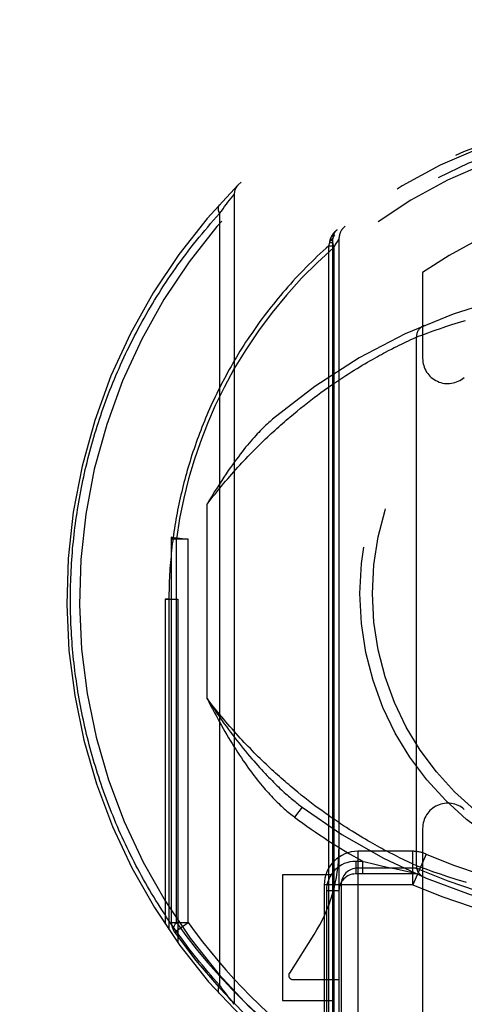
# Model space of a CAD drawing. Header units: inches. Extents: x 0 to 210, y 0 to 136.
# Tile 14 of 93: x 62.992 to 63.523, y 41.063 to 42.239. Entities that reach past the tile are written whole.
import ezdxf

# ---------------------------------------------------------------- set-up
doc = ezdxf.new("R2010")
doc.units = ezdxf.units.IN
doc.header["$LTSCALE"] = 11.549409
doc.header["$MEASUREMENT"] = 0
doc.linetypes.add('HIDDEN', pattern=[0.2, 0.1, -0.1])
doc.layers.get('0').update_dxf_attribs({"linetype": 'CONTINUOUS'})
doc.layers.add('DEFAULT_2', color=8, linetype='HIDDEN')
doc.layers.add('DIMENSIONS', color=7, linetype='CONTINUOUS')
doc.styles.get("Standard").update_dxf_attribs({"font": 'arial.ttf'})
doc.dimstyles.new('DIMSTYLE_1', dxfattribs={"dimtxt": 0.926423, "dimasz": 1.235231, "dimexe": 0.09, "dimexo": 0.07, "dimgap": 0.0375, "dimtad": 0, "dimtih": 1, "dimtoh": 1, "dimzin": 4, "dimdsep": 46, "dimtxsty": 'Standard', "dimblk": '_FILLED', "dimblk1": '_FILLED', "dimblk2": '_FILLED', "dimcen": 0.09, "dimazin": 1, "dimtfac": 1, "dimtofl": 0, "dimtmove": 0, "dimatfit": 3, "dimldrblk": '_FILLED', "dimfxl": 0, "dimtolj": 1, "dimtzin": 4, "dimarcsym": 0})

# ---------------------------------------------------------------- blocks, each defined once
blk = doc.blocks.new('_FILLED')
at = {"color": 0, "linetype": 'ByBlock'}
blk.add_solid([(0, 0), (-1, 0.2), (-1, -0.2)], dxfattribs=at)
blk = doc.blocks.new('*D13')
at = {"layer": 'DIMENSIONS', "color": 2, "linetype": 'Continuous'}
for p, q in [((62.9358, 76.1569), (60.565, 76.1569)), ((66.5608, 76.1569), (69.0313, 76.1569))]:
    blk.add_line(p, q, dxfattribs=at)
at = {"layer": 'DIMENSIONS', "color": 2, "linetype": 'Continuous', "xscale": 1.2352309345, "yscale": 1.2352309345, "zscale": 1.2352309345}
blk.add_blockref('_FILLED', (62.9358, 76.1569), dxfattribs=at)
at = {"layer": 'DIMENSIONS', "color": 2, "linetype": 'Continuous', "xscale": 1.2352309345, "yscale": 1.2352309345, "zscale": 1.2352309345, "rotation": 180}
blk.add_blockref('_FILLED', (66.5608, 76.1569), dxfattribs=at)
at = {"layer": 'DIMENSIONS', "color": 2, "linetype": 'Continuous', "insert": (60.1018, 76.6201), "char_height": 0.92642, "width": 2.517529, "attachment_point": 3, "line_spacing_factor": 0.9}
blk.add_mtext('3.63', dxfattribs=at)

msp = doc.modelspace()

# ---------------------------------------------------------------- linework, layer by layer
at = {"layer": 'DEFAULT_2', "color": 8, "linetype": 'HIDDEN'}
for p, q in [((63.2445, 42.0254), (63.2464, 42.0277)), ((63.2464, 42.0277), (63.248, 42.0298)), ((63.248, 42.0298), (63.2482, 42.03)), ((63.2482, 42.03), (63.2483, 42.0301)), ((63.2483, 42.0301), (63.2483, 41.0627)), ((63.2483, 42.0301), (63.2483, 42.0301)), ((63.2368, 42.0153), (63.2389, 42.0181)), ((63.2389, 42.0181), (63.2408, 42.0205)), ((63.2408, 42.0205), (63.2427, 42.023)), ((63.2427, 42.023), (63.2445, 42.0254)), ((63.2307, 42.0071), (63.2329, 42.0101)), ((63.2307, 42.0071), (63.2307, 41.0857)), ((63.2329, 42.0101), (63.2349, 42.0128)), ((63.2349, 42.0128), (63.2368, 42.0153)), ((63.3614, 41.9687), (63.3624, 41.9726)), ((63.3614, 41.9687), (63.3658, 41.9687)), ((63.3614, 40.9352), (63.3614, 41.9687)), ((63.3624, 41.9726), (63.3626, 41.9744)), ((63.3624, 41.9726), (63.3658, 41.9726)), ((63.3626, 41.9744), (63.3628, 41.9752)), ((63.3658, 41.9763), (63.3658, 40.9602)), ((63.3658, 41.9763), (63.3658, 41.9763)), ((63.3674, 41.9666), (63.3701, 41.9712)), ((63.3701, 41.9712), (63.3719, 41.9742)), ((63.3733, 41.9765), (63.3733, 40.9734)), ((63.3674, 41.9666), (63.3674, 40.9808)), ((63.4733, 41.9368), (63.4733, 41.834)), ((63.5083, 41.8744), (63.5121, 41.8756)), ((63.5121, 41.8756), (63.5161, 41.8768)), ((63.5161, 41.8768), (63.5202, 41.8781)), ((63.5202, 41.8781), (63.5244, 41.8794)), ((63.4722, 41.8619), (63.4755, 41.8632)), ((63.4755, 41.8632), (63.4788, 41.8644)), ((63.4788, 41.8644), (63.4826, 41.8657)), ((63.4826, 41.8657), (63.4859, 41.8669)), ((63.4859, 41.8669), (63.4896, 41.8682)), ((63.4896, 41.8682), (63.4935, 41.8695)), ((63.4935, 41.8695), (63.4978, 41.871)), ((63.4978, 41.871), (63.5011, 41.8721)), ((63.5011, 41.8721), (63.5047, 41.8732)), ((63.5047, 41.8732), (63.5083, 41.8744)), ((63.4453, 41.8499), (63.448, 41.8512)), ((63.448, 41.8512), (63.4506, 41.8524)), ((63.4506, 41.8524), (63.4536, 41.8539)), ((63.4536, 41.8539), (63.4564, 41.8552)), ((63.4564, 41.8552), (63.4593, 41.8566)), ((63.4593, 41.8566), (63.4622, 41.8579)), ((63.4622, 41.8579), (63.4649, 41.8591)), ((63.4649, 41.8591), (63.4657, 41.8595)), ((63.4658, 41.8595), (63.466, 41.8596)), ((63.4658, 41.2283), (63.4658, 41.8595)), ((63.466, 41.8596), (63.4685, 41.8606)), ((63.4685, 41.8606), (63.4722, 41.8619)), ((63.4241, 41.8389), (63.4266, 41.8402)), ((63.4266, 41.8402), (63.4291, 41.8416)), ((63.4291, 41.8416), (63.4327, 41.8435)), ((63.4327, 41.8435), (63.4361, 41.8452)), ((63.4361, 41.8452), (63.4394, 41.8469)), ((63.4394, 41.8469), (63.4424, 41.8484)), ((63.4424, 41.8484), (63.4453, 41.8499)), ((63.4012, 41.8259), (63.4043, 41.8277)), ((63.4043, 41.8277), (63.4074, 41.8295)), ((63.4074, 41.8295), (63.4103, 41.8312)), ((63.4103, 41.8312), (63.4132, 41.8328)), ((63.4132, 41.8328), (63.416, 41.8344)), ((63.416, 41.8344), (63.4188, 41.836)), ((63.4188, 41.836), (63.4215, 41.8374)), ((63.4215, 41.8374), (63.4241, 41.8389)), ((63.3849, 41.8158), (63.3883, 41.8179)), ((63.3883, 41.8179), (63.3916, 41.82)), ((63.3916, 41.82), (63.3949, 41.822)), ((63.3949, 41.822), (63.3981, 41.824)), ((63.3981, 41.824), (63.4012, 41.8259)), ((63.3671, 41.804), (63.3707, 41.8065)), ((63.3707, 41.8065), (63.3744, 41.8089)), ((63.3744, 41.8089), (63.3779, 41.8113)), ((63.3779, 41.8113), (63.3814, 41.8136)), ((63.3814, 41.8136), (63.3849, 41.8158)), ((63.3479, 41.7903), (63.3518, 41.7932)), ((63.3518, 41.7932), (63.3557, 41.796)), ((63.3557, 41.796), (63.3596, 41.7988)), ((63.3596, 41.7988), (63.3633, 41.8014)), ((63.3633, 41.8014), (63.3671, 41.804)), ((63.3317, 41.7779), (63.3358, 41.7811)), ((63.3358, 41.7811), (63.3399, 41.7843)), ((63.3399, 41.7843), (63.3439, 41.7874)), ((63.3439, 41.7874), (63.3479, 41.7903)), ((63.319, 41.7676), (63.3233, 41.7711)), ((63.3233, 41.7711), (63.3275, 41.7746)), ((63.3275, 41.7746), (63.3317, 41.7779)), ((63.3147, 41.764), (63.319, 41.7676)), ((63.2158, 41.428), (63.2158, 41.6598)), ((63.1733, 41.6181), (63.1735, 41.6207)), ((63.1933, 41.6181), (63.1733, 41.6181)), ((63.1733, 41.1605), (63.1733, 41.6181)), ((63.1735, 41.6207), (63.1933, 41.6181)), ((63.1792, 41.1605), (63.1792, 41.6181)), ((63.1933, 41.1605), (63.1933, 41.6182)), ((63.1658, 41.5464), (63.1808, 41.5464)), ((63.1702, 41.5464), (63.1658, 41.5464)), ((63.1658, 41.5464), (63.1658, 41.1582)), ((63.1702, 41.5464), (63.1702, 41.1517)), ((63.1808, 41.5464), (63.1808, 41.1366)), ((63.3241, 41.316), (63.3198, 41.3195)), ((63.3283, 41.3126), (63.3241, 41.316)), ((63.3325, 41.3093), (63.3283, 41.3126)), ((63.3366, 41.306), (63.3325, 41.3093)), ((63.3407, 41.3029), (63.3366, 41.306)), ((63.3447, 41.2998), (63.3407, 41.3029)), ((63.3487, 41.2969), (63.3447, 41.2998)), ((63.3293, 41.2982), (63.3203, 41.2861)), ((63.3527, 41.294), (63.3487, 41.2969)), ((63.3565, 41.2912), (63.3527, 41.294)), ((63.3604, 41.2885), (63.3565, 41.2912)), ((63.3641, 41.2858), (63.3604, 41.2885)), ((63.3679, 41.2833), (63.3641, 41.2858)), ((63.3715, 41.2808), (63.3679, 41.2833)), ((63.3751, 41.2784), (63.3715, 41.2808)), ((63.3787, 41.276), (63.3751, 41.2784)), ((63.3822, 41.2738), (63.3787, 41.276)), ((63.3856, 41.2716), (63.3822, 41.2738)), ((63.389, 41.2694), (63.3856, 41.2716)), ((63.3923, 41.2674), (63.389, 41.2694)), ((63.3955, 41.2654), (63.3923, 41.2674)), ((63.3987, 41.2634), (63.3955, 41.2654)), ((63.4019, 41.2616), (63.3987, 41.2634)), ((63.4733, 41.2728), (63.4733, 41.0201)), ((63.4049, 41.2597), (63.4019, 41.2616)), ((63.4079, 41.258), (63.4049, 41.2597)), ((63.4109, 41.2563), (63.4079, 41.258)), ((63.4138, 41.2547), (63.4109, 41.2563)), ((63.4166, 41.2531), (63.4138, 41.2547)), ((63.4193, 41.2516), (63.4166, 41.2531)), ((63.422, 41.2501), (63.4193, 41.2516)), ((63.4616, 41.2454), (63.3958, 41.2454)), ((63.3958, 41.2454), (63.3958, 40.9719)), ((63.4246, 41.2487), (63.422, 41.2501)), ((63.4271, 41.2473), (63.4246, 41.2487)), ((63.4307, 41.2454), (63.4271, 41.2473)), ((63.4342, 41.2436), (63.4307, 41.2454)), ((63.4376, 41.2419), (63.4342, 41.2436)), ((63.4407, 41.2403), (63.4376, 41.2419)), ((63.4437, 41.2388), (63.4407, 41.2403)), ((63.4616, 41.2054), (63.4616, 41.2454)), ((63.4775, 41.2421), (63.4616, 41.2054)), ((63.4019, 41.2334), (63.3933, 41.2334)), ((63.3933, 41.2334), (63.3933, 41.2184)), ((63.4019, 41.2334), (63.4046, 41.2328)), ((63.4019, 41.2184), (63.4019, 41.2334)), ((63.4046, 41.2328), (63.4144, 41.2305)), ((63.4144, 41.2305), (63.4241, 41.2282)), ((63.4241, 41.2282), (63.433, 41.2262)), ((63.4465, 41.2374), (63.4437, 41.2388)), ((63.4491, 41.2361), (63.4465, 41.2374)), ((63.4523, 41.2346), (63.4491, 41.2361)), ((63.4552, 41.2332), (63.4523, 41.2346)), ((63.4577, 41.232), (63.4552, 41.2332)), ((63.4604, 41.2307), (63.4577, 41.232)), ((63.4633, 41.2294), (63.4604, 41.2307)), ((63.4658, 41.2283), (63.4633, 41.2294)), ((63.4659, 41.2283), (63.4658, 41.2283)), ((63.4658, 41.2283), (63.4658, 41.2283)), ((63.466, 41.2282), (63.4659, 41.2283)), ((63.4692, 41.227), (63.466, 41.2282)), ((63.3658, 41.2173), (63.3058, 41.2173)), ((63.3058, 41.2173), (63.3058, 41.0673)), ((63.4658, 41.2184), (63.3933, 41.2184)), ((63.4616, 41.2254), (63.3958, 41.2254)), ((63.433, 41.2262), (63.4416, 41.2243)), ((63.4416, 41.2243), (63.4504, 41.2224)), ((63.4504, 41.2224), (63.4629, 41.2197)), ((63.4727, 41.2257), (63.4692, 41.227)), ((63.4762, 41.2244), (63.4727, 41.2257)), ((63.4795, 41.2232), (63.4762, 41.2244)), ((63.4834, 41.2218), (63.4795, 41.2232)), ((63.4868, 41.2206), (63.4834, 41.2218)), ((63.4906, 41.2193), (63.4868, 41.2206)), ((63.4946, 41.2179), (63.4906, 41.2193)), ((63.4989, 41.2165), (63.4946, 41.2179)), ((63.5023, 41.2154), (63.4989, 41.2165)), ((63.4616, 41.2054), (63.3558, 41.2054)), ((63.3558, 41.2054), (63.3558, 40.9981)), ((63.3758, 41.2054), (63.3758, 40.9981)), ((63.5059, 41.2142), (63.5023, 41.2154)), ((63.5096, 41.213), (63.5059, 41.2142)), ((63.5134, 41.2118), (63.5096, 41.213)), ((63.5174, 41.2106), (63.5134, 41.2118)), ((63.5215, 41.2093), (63.5174, 41.2106)), ((63.5258, 41.208), (63.5215, 41.2093)), ((63.3583, 41.1984), (63.3733, 41.1984)), ((63.3583, 41.1984), (63.3583, 40.9929)), ((63.1733, 41.1605), (63.1933, 41.1605)), ((63.177, 41.1489), (63.1933, 41.1605)), ((63.3435, 41.1459), (63.3141, 41.1)), ((63.3183, 41.0923), (63.3733, 41.0923)), ((63.2318, 41.0842), (63.2307, 41.0857)), ((63.234, 41.0813), (63.2318, 41.0842)), ((63.2359, 41.0787), (63.234, 41.0813)), ((63.2377, 41.0764), (63.2359, 41.0787)), ((63.2389, 41.0748), (63.2377, 41.0764)), ((63.2408, 41.0723), (63.2389, 41.0748)), ((63.2427, 41.0698), (63.2408, 41.0723)), ((63.2445, 41.0674), (63.2427, 41.0698)), ((63.2464, 41.0651), (63.2445, 41.0674)), ((63.2481, 41.0629), (63.2464, 41.0651)), ((63.3058, 41.0673), (63.3658, 41.0673)), ((63.2483, 41.0627), (63.2481, 41.0629))]:
    msp.add_line(p, q, dxfattribs=at)
for points in [[(63.2302, 42.0172), (63.2301, 42.017), (63.23, 42.0169), (63.2299, 42.0167), (63.2298, 42.0166), (63.2297, 42.0164), (63.2296, 42.0163), (63.2295, 42.0161), (63.2294, 42.016), (63.2294, 42.0158), (63.2293, 42.0156), (63.2292, 42.0154), (63.2292, 42.0153), (63.2291, 42.0151), (63.2291, 42.0149), (63.229, 42.0147), (63.229, 42.0145), (63.229, 42.0143), (63.2289, 42.0141), (63.2289, 42.0139), (63.2289, 42.0137), (63.2289, 42.0135), (63.2289, 42.0133), (63.2289, 42.0131), (63.2289, 42.0128), (63.2289, 42.0126), (63.2289, 42.0124), (63.229, 42.0122), (63.229, 42.0119), (63.229, 42.0117), (63.2291, 42.0115), (63.2291, 42.0113), (63.2292, 42.011), (63.2292, 42.0108), (63.2293, 42.0105), (63.2294, 42.0103), (63.2294, 42.0101), (63.2295, 42.0098), (63.2296, 42.0096), (63.2297, 42.0093), (63.2298, 42.0091), (63.2299, 42.0088), (63.23, 42.0086), (63.2301, 42.0083), (63.2302, 42.0081), (63.2303, 42.0078), (63.2305, 42.0076), (63.2306, 42.0073), (63.2307, 42.0071)], [(63.0527, 41.5464), (63.0527, 41.5507), (63.0528, 41.555), (63.0528, 41.5593), (63.0529, 41.5636), (63.053, 41.5678), (63.0532, 41.5721), (63.0534, 41.5764), (63.0536, 41.5807), (63.0538, 41.585), (63.054, 41.5893), (63.0543, 41.5936), (63.0546, 41.5979), (63.055, 41.6022), (63.0553, 41.6065), (63.0557, 41.6108), (63.0562, 41.6151), (63.0566, 41.6194), (63.0571, 41.6237), (63.0576, 41.628), (63.0581, 41.6323), (63.0587, 41.6366), (63.0592, 41.6409), (63.0599, 41.6452), (63.0605, 41.6495), (63.0612, 41.6538), (63.0619, 41.6581), (63.0626, 41.6624), (63.0633, 41.6667), (63.0641, 41.671), (63.0649, 41.6754), (63.0658, 41.6797), (63.0667, 41.684), (63.0676, 41.6883), (63.0685, 41.6926), (63.0694, 41.6969), (63.0704, 41.7012), (63.0714, 41.7055), (63.0725, 41.7099), (63.0736, 41.7142), (63.0747, 41.7185), (63.0758, 41.7228), (63.077, 41.7271), (63.0782, 41.7315), (63.0794, 41.7358), (63.0807, 41.7401), (63.0819, 41.7444), (63.0833, 41.7487), (63.0846, 41.7531), (63.086, 41.7574), (63.0874, 41.7617), (63.0889, 41.766), (63.0903, 41.7704), (63.0919, 41.7747), (63.0934, 41.779), (63.095, 41.7833), (63.0966, 41.7877), (63.0982, 41.792), (63.0999, 41.7963), (63.1016, 41.8006), (63.1034, 41.8049), (63.1051, 41.8093), (63.1069, 41.8136), (63.1088, 41.8179), (63.1107, 41.8222), (63.1126, 41.8265), (63.1145, 41.8308), (63.1165, 41.8351), (63.1185, 41.8394), (63.1206, 41.8437), (63.1227, 41.848), (63.1248, 41.8523), (63.127, 41.8566), (63.1292, 41.8609), (63.1314, 41.8652), (63.1337, 41.8695), (63.136, 41.8738), (63.1383, 41.8781), (63.1407, 41.8823), (63.1431, 41.8866), (63.1456, 41.8909), (63.1481, 41.8951), (63.1506, 41.8994), (63.1532, 41.9036), (63.1558, 41.9079), (63.1585, 41.9121), (63.1612, 41.9163), (63.1639, 41.9206), (63.1667, 41.9248), (63.1695, 41.929), (63.1723, 41.9332), (63.1752, 41.9374), (63.1782, 41.9416), (63.1811, 41.9457), (63.1842, 41.9499), (63.1872, 41.9541), (63.1903, 41.9582), (63.1934, 41.9623), (63.1966, 41.9665), (63.1998, 41.9706), (63.2031, 41.9747), (63.2064, 41.9788), (63.2098, 41.9829), (63.2131, 41.9869), (63.2166, 41.991), (63.22, 41.995), (63.2236, 41.9991), (63.2271, 42.0031), (63.2307, 42.0071)], [(63.3628, 41.9752), (63.3629, 41.9754), (63.3629, 41.9757), (63.363, 41.9759), (63.3631, 41.9762), (63.3632, 41.9764), (63.3632, 41.9766), (63.3633, 41.9769), (63.3634, 41.9771), (63.3635, 41.9774), (63.3636, 41.9776), (63.3637, 41.9778), (63.3638, 41.9781), (63.3639, 41.9783), (63.364, 41.9785), (63.3641, 41.9788), (63.3642, 41.979), (63.3643, 41.9792), (63.3644, 41.9794), (63.3646, 41.9797), (63.3647, 41.9799), (63.3648, 41.9801), (63.3649, 41.9803), (63.3651, 41.9806), (63.3652, 41.9808), (63.3653, 41.981), (63.3654, 41.9812), (63.3656, 41.9814), (63.3657, 41.9817), (63.3659, 41.9819), (63.366, 41.9821), (63.3661, 41.9823), (63.3663, 41.9825), (63.3664, 41.9827), (63.3666, 41.9829), (63.3667, 41.9831), (63.3669, 41.9833), (63.367, 41.9835), (63.3672, 41.9837), (63.3674, 41.9839), (63.3675, 41.9841), (63.3677, 41.9843), (63.3678, 41.9845), (63.368, 41.9847), (63.3682, 41.9849), (63.3683, 41.9851), (63.3685, 41.9853), (63.3687, 41.9855), (63.3689, 41.9857), (63.369, 41.9859), (63.3692, 41.986), (63.3694, 41.9862), (63.3696, 41.9864), (63.3698, 41.9866), (63.37, 41.9867), (63.3701, 41.9869), (63.3703, 41.9871), (63.3705, 41.9873), (63.3707, 41.9874), (63.3709, 41.9876), (63.3711, 41.9878)], [(63.3685, 41.9817), (63.3674, 41.9805), (63.3665, 41.9791), (63.3659, 41.9774), (63.3657, 41.9755), (63.3657, 41.9734), (63.366, 41.9712), (63.3666, 41.9689), (63.3674, 41.9666)], [(63.3614, 41.9687), (63.3579, 41.9656), (63.3544, 41.9624), (63.3509, 41.9592), (63.3475, 41.956), (63.3441, 41.9527), (63.3408, 41.9495), (63.3374, 41.9462), (63.3342, 41.9429), (63.3309, 41.9396), (63.3277, 41.9363), (63.3246, 41.933), (63.3215, 41.9297), (63.3184, 41.9263), (63.3153, 41.9229), (63.3123, 41.9195), (63.3093, 41.9161), (63.3064, 41.9127), (63.3035, 41.9093), (63.3006, 41.9059), (63.2978, 41.9024), (63.295, 41.899), (63.2923, 41.8955), (63.2895, 41.8921), (63.2869, 41.8886), (63.2842, 41.8851), (63.2816, 41.8816), (63.279, 41.8781), (63.2765, 41.8746), (63.274, 41.871), (63.2715, 41.8675), (63.2691, 41.864), (63.2666, 41.8604), (63.2643, 41.8568), (63.2619, 41.8533), (63.2596, 41.8497), (63.2574, 41.8461), (63.2551, 41.8426), (63.2529, 41.839), (63.2508, 41.8354), (63.2486, 41.8318), (63.2465, 41.8282), (63.2445, 41.8246), (63.2424, 41.821), (63.2404, 41.8174), (63.2385, 41.8137), (63.2365, 41.8101), (63.2346, 41.8065), (63.2327, 41.8029), (63.2309, 41.7992), (63.2291, 41.7956), (63.2273, 41.792), (63.2255, 41.7883), (63.2238, 41.7847), (63.2221, 41.781), (63.2204, 41.7774), (63.2188, 41.7737), (63.2172, 41.7701), (63.2156, 41.7664), (63.2141, 41.7628), (63.2126, 41.7591), (63.2111, 41.7555), (63.2096, 41.7518), (63.2082, 41.7481), (63.2068, 41.7445), (63.2054, 41.7408), (63.2041, 41.7371), (63.2028, 41.7335), (63.2015, 41.7298), (63.2003, 41.7261), (63.199, 41.7225), (63.1978, 41.7188), (63.1966, 41.7151), (63.1955, 41.7115), (63.1944, 41.7078), (63.1933, 41.7041), (63.1922, 41.7005), (63.1912, 41.6968), (63.1902, 41.6931), (63.1892, 41.6895), (63.1882, 41.6858), (63.1873, 41.6821), (63.1864, 41.6785), (63.1855, 41.6748), (63.1846, 41.6711), (63.1838, 41.6675), (63.183, 41.6638), (63.1822, 41.6601), (63.1815, 41.6565), (63.1807, 41.6528), (63.18, 41.6491), (63.1794, 41.6455), (63.1787, 41.6418), (63.1781, 41.6381), (63.1775, 41.6345), (63.1769, 41.6308), (63.1763, 41.6271), (63.1758, 41.6235), (63.1753, 41.6198), (63.1748, 41.6161), (63.1743, 41.6125), (63.1739, 41.6088), (63.1735, 41.6051), (63.1731, 41.6015), (63.1728, 41.5978), (63.1724, 41.5941), (63.1721, 41.5905), (63.1718, 41.5868), (63.1715, 41.5831), (63.1713, 41.5794), (63.1711, 41.5758), (63.1709, 41.5721), (63.1707, 41.5684), (63.1706, 41.5648), (63.1705, 41.5611), (63.1704, 41.5574), (63.1703, 41.5537), (63.1702, 41.5501), (63.1702, 41.5464)], [(63.3626, 41.9744), (63.3628, 41.9745), (63.363, 41.9745), (63.3632, 41.9746), (63.3634, 41.9747), (63.3635, 41.9747), (63.3637, 41.9748), (63.3638, 41.9748), (63.364, 41.9749), (63.3641, 41.9749), (63.3643, 41.975), (63.3644, 41.975), (63.3645, 41.9751), (63.3647, 41.9752), (63.3648, 41.9752), (63.3649, 41.9753), (63.365, 41.9753), (63.3651, 41.9754), (63.3652, 41.9755), (63.3653, 41.9755), (63.3653, 41.9756), (63.3654, 41.9756), (63.3655, 41.9757), (63.3655, 41.9758), (63.3656, 41.9758), (63.3656, 41.9759), (63.3657, 41.976), (63.3657, 41.976), (63.3658, 41.9761), (63.3658, 41.9762), (63.3658, 41.9762)], [(63.3628, 41.9752), (63.363, 41.9753), (63.3632, 41.9753), (63.3633, 41.9754), (63.3635, 41.9755), (63.3637, 41.9756), (63.3638, 41.9757), (63.364, 41.9757), (63.3641, 41.9758), (63.3643, 41.9759), (63.3644, 41.976), (63.3645, 41.9761), (63.3647, 41.9762), (63.3648, 41.9763), (63.3649, 41.9763), (63.365, 41.9764), (63.3651, 41.9765), (63.3652, 41.9766), (63.3653, 41.9767), (63.3654, 41.9768), (63.3655, 41.9769), (63.3655, 41.977), (63.3656, 41.9771), (63.3657, 41.9772), (63.3657, 41.9773), (63.3658, 41.9774), (63.3658, 41.9775), (63.3658, 41.9776), (63.3658, 41.9776), (63.3659, 41.9777), (63.3659, 41.9778)], [(63.3719, 41.9742), (63.373, 41.976), (63.3732, 41.9764), (63.3733, 41.9765)], [(63.3674, 41.9666), (63.3476, 41.9486), (63.3287, 41.9297), (63.3106, 41.9097), (63.2934, 41.8888), (63.2771, 41.8669), (63.262, 41.8445), (63.2483, 41.822), (63.2361, 41.7994)], [(63.4657, 41.8595), (63.4658, 41.8595), (63.4658, 41.8595)], [(63.2361, 41.7994), (63.2256, 41.7779), (63.2162, 41.7563), (63.2078, 41.7346), (63.2003, 41.7126), (63.1937, 41.6901), (63.188, 41.667), (63.1831, 41.6429), (63.1792, 41.6181)], [(63.2158, 41.6598), (63.2183, 41.663), (63.2208, 41.6662), (63.2232, 41.6694), (63.2257, 41.6725), (63.2282, 41.6755), (63.2307, 41.6786), (63.2331, 41.6815), (63.2356, 41.6845), (63.238, 41.6874), (63.2405, 41.6903), (63.2429, 41.6931), (63.2454, 41.6959), (63.2478, 41.6986), (63.2502, 41.7013), (63.2526, 41.704), (63.255, 41.7066), (63.2574, 41.7092), (63.2598, 41.7118), (63.2622, 41.7143), (63.2646, 41.7168), (63.267, 41.7193), (63.2693, 41.7217), (63.2717, 41.7241), (63.274, 41.7265), (63.2764, 41.7288), (63.2787, 41.7311), (63.281, 41.7334), (63.2834, 41.7357), (63.2857, 41.7379), (63.2879, 41.74), (63.2902, 41.7422), (63.2925, 41.7443), (63.2948, 41.7464), (63.297, 41.7485), (63.2993, 41.7505), (63.3015, 41.7525), (63.3037, 41.7545), (63.306, 41.7565), (63.3082, 41.7584), (63.3103, 41.7603), (63.3125, 41.7622), (63.3147, 41.764)], [(63.294, 41.7614), (63.2925, 41.7601), (63.291, 41.7588), (63.2894, 41.7574), (63.2878, 41.7559), (63.2862, 41.7544), (63.2845, 41.7528), (63.2828, 41.7511), (63.2811, 41.7494), (63.2793, 41.7476), (63.2775, 41.7457), (63.2757, 41.7438), (63.2739, 41.7418), (63.272, 41.7397), (63.27, 41.7375), (63.268, 41.7352), (63.266, 41.7328), (63.264, 41.7304), (63.2619, 41.7279), (63.2598, 41.7252), (63.2576, 41.7225), (63.2554, 41.7196), (63.2532, 41.7166), (63.2509, 41.7136), (63.2485, 41.7104), (63.2461, 41.707), (63.2437, 41.7036), (63.2412, 41.7), (63.2386, 41.6962), (63.236, 41.6923), (63.2333, 41.6882), (63.2306, 41.684), (63.2278, 41.6796), (63.2249, 41.675), (63.222, 41.6701), (63.2189, 41.6651), (63.2158, 41.6598)], [(63.1792, 41.6181), (63.1775, 41.6186), (63.176, 41.619), (63.1749, 41.6195), (63.1741, 41.62), (63.1736, 41.6204), (63.1735, 41.6207)], [(63.2307, 41.0857), (63.2272, 41.0897), (63.2237, 41.0936), (63.2203, 41.0975), (63.2169, 41.1015), (63.2135, 41.1054), (63.2102, 41.1094), (63.2069, 41.1134), (63.2037, 41.1174), (63.2005, 41.1214), (63.1973, 41.1254), (63.1942, 41.1294), (63.1912, 41.1335), (63.1881, 41.1375), (63.1851, 41.1416), (63.1822, 41.1457), (63.1792, 41.1497), (63.1764, 41.1538), (63.1735, 41.1579), (63.1707, 41.162), (63.1679, 41.1661), (63.1652, 41.1703), (63.1625, 41.1744), (63.1599, 41.1785), (63.1573, 41.1827), (63.1547, 41.1868), (63.1521, 41.191), (63.1496, 41.1951), (63.1472, 41.1993), (63.1447, 41.2034), (63.1423, 41.2076), (63.14, 41.2118), (63.1377, 41.216), (63.1354, 41.2202), (63.1331, 41.2244), (63.1309, 41.2285), (63.1287, 41.2327), (63.1266, 41.2369), (63.1245, 41.2412), (63.1224, 41.2454), (63.1204, 41.2496), (63.1183, 41.2538), (63.1164, 41.258), (63.1144, 41.2622), (63.1125, 41.2664), (63.1106, 41.2707), (63.1088, 41.2749), (63.107, 41.2791), (63.1052, 41.2834), (63.1035, 41.2876), (63.1018, 41.2918), (63.1001, 41.2961), (63.0984, 41.3003), (63.0968, 41.3045), (63.0952, 41.3088), (63.0937, 41.313), (63.0922, 41.3172), (63.0907, 41.3215), (63.0892, 41.3257), (63.0878, 41.33), (63.0864, 41.3342), (63.085, 41.3385), (63.0837, 41.3427), (63.0824, 41.3469), (63.0811, 41.3512), (63.0799, 41.3554), (63.0786, 41.3597), (63.0775, 41.3639), (63.0763, 41.3682), (63.0752, 41.3724), (63.0741, 41.3766), (63.073, 41.3809), (63.072, 41.3851), (63.0709, 41.3894), (63.07, 41.3936), (63.069, 41.3979), (63.0681, 41.4021), (63.0672, 41.4063), (63.0663, 41.4106), (63.0655, 41.4148), (63.0646, 41.4191), (63.0638, 41.4233), (63.0631, 41.4275), (63.0624, 41.4318), (63.0616, 41.436), (63.061, 41.4403), (63.0603, 41.4445), (63.0597, 41.4488), (63.0591, 41.453), (63.0585, 41.4572), (63.058, 41.4615), (63.0575, 41.4657), (63.057, 41.47), (63.0565, 41.4742), (63.0561, 41.4784), (63.0557, 41.4827), (63.0553, 41.4869), (63.0549, 41.4912), (63.0546, 41.4954), (63.0543, 41.4996), (63.054, 41.5039), (63.0538, 41.5081), (63.0535, 41.5124), (63.0533, 41.5166), (63.0532, 41.5209), (63.053, 41.5251), (63.0529, 41.5294), (63.0528, 41.5336), (63.0528, 41.5379), (63.0527, 41.5421), (63.0527, 41.5464)], [(63.3198, 41.3195), (63.3155, 41.3232), (63.3133, 41.325), (63.3111, 41.3269), (63.3089, 41.3288), (63.3067, 41.3307), (63.3045, 41.3327), (63.3022, 41.3347), (63.3, 41.3367), (63.2977, 41.3387), (63.2955, 41.3408), (63.2932, 41.3429), (63.2909, 41.345), (63.2886, 41.3472), (63.2863, 41.3493), (63.284, 41.3516), (63.2816, 41.3538), (63.2793, 41.3561), (63.277, 41.3584), (63.2746, 41.3608), (63.2722, 41.3631), (63.2699, 41.3655), (63.2675, 41.368), (63.2651, 41.3705), (63.2627, 41.373), (63.2603, 41.3755), (63.2579, 41.3781), (63.2554, 41.3807), (63.253, 41.3834), (63.2506, 41.3861), (63.2481, 41.3888), (63.2457, 41.3916), (63.2432, 41.3944), (63.2407, 41.3973), (63.2383, 41.4001), (63.2358, 41.4031), (63.2333, 41.406), (63.2308, 41.4091), (63.2283, 41.4121), (63.2258, 41.4152), (63.2233, 41.4183), (63.2208, 41.4215), (63.2183, 41.4247), (63.2158, 41.428)], [(63.2158, 41.428), (63.2184, 41.424), (63.221, 41.4201), (63.2236, 41.4162), (63.2262, 41.4124), (63.2288, 41.4087), (63.2313, 41.405), (63.2339, 41.4014), (63.2364, 41.3978), (63.239, 41.3943), (63.2415, 41.3909), (63.244, 41.3875), (63.2465, 41.3842), (63.249, 41.3809), (63.2515, 41.3777), (63.254, 41.3745), (63.2565, 41.3714)], [(63.2158, 41.428), (63.218, 41.4238), (63.2201, 41.4196), (63.2222, 41.4155), (63.2244, 41.4115), (63.2265, 41.4075), (63.2287, 41.4035), (63.2308, 41.3997), (63.2329, 41.3958), (63.2351, 41.3921), (63.2372, 41.3884), (63.2393, 41.3847), (63.2415, 41.3811), (63.2436, 41.3776), (63.2457, 41.3741), (63.2479, 41.3707), (63.25, 41.3673)], [(63.2565, 41.3714), (63.2591, 41.3682), (63.2617, 41.365), (63.2642, 41.3619), (63.2667, 41.3589), (63.2692, 41.356), (63.2716, 41.3533), (63.274, 41.3506), (63.2763, 41.3479), (63.2786, 41.3454), (63.2808, 41.343), (63.283, 41.3406), (63.2851, 41.3383), (63.2873, 41.3361), (63.2893, 41.3339), (63.2914, 41.3318), (63.2934, 41.3298), (63.2953, 41.3279), (63.2973, 41.326), (63.2991, 41.3241), (63.301, 41.3223), (63.3028, 41.3206), (63.3046, 41.3189), (63.3064, 41.3173), (63.3081, 41.3157), (63.3098, 41.3142), (63.3115, 41.3127), (63.3131, 41.3113), (63.3147, 41.3099), (63.3163, 41.3085), (63.3178, 41.3072), (63.3194, 41.306), (63.3209, 41.3047), (63.3223, 41.3036), (63.3238, 41.3024), (63.3252, 41.3013), (63.3266, 41.3002), (63.328, 41.2992), (63.3293, 41.2982)], [(63.25, 41.3673), (63.2523, 41.3637), (63.2545, 41.3603), (63.2568, 41.3569), (63.259, 41.3536), (63.2612, 41.3505), (63.2634, 41.3474), (63.2655, 41.3444), (63.2676, 41.3415), (63.2697, 41.3387), (63.2717, 41.336), (63.2738, 41.3334), (63.2758, 41.3309), (63.2777, 41.3284), (63.2797, 41.326), (63.2816, 41.3237), (63.2835, 41.3214), (63.2854, 41.3192), (63.2873, 41.3171), (63.2891, 41.3151), (63.2909, 41.3131), (63.2927, 41.3111), (63.2945, 41.3092), (63.2963, 41.3074), (63.298, 41.3057), (63.2997, 41.304), (63.3014, 41.3023), (63.3031, 41.3007), (63.3048, 41.2992), (63.3064, 41.2977), (63.308, 41.2962), (63.3096, 41.2948), (63.3112, 41.2934), (63.3128, 41.2921), (63.3143, 41.2908), (63.3159, 41.2896), (63.3174, 41.2884), (63.3189, 41.2873), (63.3203, 41.2861)], [(63.177, 41.1489), (63.1763, 41.1504), (63.176, 41.1521), (63.1762, 41.154), (63.1767, 41.1561), (63.1778, 41.1583), (63.1792, 41.1605)], [(63.1792, 41.1605), (63.1905, 41.1448), (63.2029, 41.129), (63.2162, 41.1128), (63.2305, 41.0965), (63.2458, 41.0803), (63.2621, 41.064)], [(63.2307, 41.0857), (63.2306, 41.0855), (63.2305, 41.0852), (63.2303, 41.085), (63.2302, 41.0847), (63.2301, 41.0845), (63.23, 41.0842), (63.2299, 41.084), (63.2298, 41.0837), (63.2297, 41.0835), (63.2296, 41.0832), (63.2295, 41.083), (63.2294, 41.0828), (63.2294, 41.0825), (63.2293, 41.0823), (63.2292, 41.082), (63.2292, 41.0818), (63.2291, 41.0816), (63.2291, 41.0813), (63.229, 41.0811), (63.229, 41.0809), (63.229, 41.0806), (63.2289, 41.0804), (63.2289, 41.0802), (63.2289, 41.08), (63.2289, 41.0797), (63.2289, 41.0795), (63.2289, 41.0793), (63.2289, 41.0791), (63.2289, 41.0789), (63.2289, 41.0787), (63.229, 41.0785), (63.229, 41.0783), (63.229, 41.0781), (63.2291, 41.0779), (63.2291, 41.0777), (63.2292, 41.0775), (63.2292, 41.0774), (63.2293, 41.0772), (63.2294, 41.077), (63.2294, 41.0769), (63.2295, 41.0767), (63.2296, 41.0765), (63.2297, 41.0764), (63.2298, 41.0762), (63.2299, 41.0761), (63.23, 41.0759), (63.2301, 41.0758), (63.2302, 41.0757)], [(63.2621, 41.064), (63.2861, 41.0418), (63.3117, 41.0206), (63.3388, 41.0002), (63.3674, 40.9808)], [(63.2483, 41.0627), (63.2483, 41.0627), (63.2483, 41.0627)]]:
    msp.add_lwpolyline(points, dxfattribs=at)
for radius in [0.35, 0.335]:
    msp.add_circle((63.7483, 41.5534), radius, dxfattribs=at)
for centre, radius, start, end in [((63.7483, 41.5464), 0.7, 305.5126, 234.4874), ((63.7483, 41.5464), 0.685, 305.5126, 234.4874), ((63.7483, 41.5439), 0.5825, 0.2464, 179.7536), ((63.7483, 41.5434), 0.58, 7.6622, 172.3378), ((63.7483, 41.5439), 0.5675, 0.2497, 179.7503), ((63.7483, 41.5434), 0.56, 7.6662, 172.3273), ((63.2633, 42.0301), 0.015, 135.0748, 180), ((63.7483, 41.5434), 0.48, 55.0461, 124.9539), ((63.3808, 41.9763), 0.015, 130.3587, 180), ((63.3933, 41.9765), 0.02, 129.3378, 179.9984), ((63.7483, 41.2289), 0.7, 49.529, 130.471), ((63.4808, 41.8595), 0.015, 112.9863, 180), ((63.5033, 41.834), 0.03, 180, 311.1261), ((63.1933, 41.6181), 0.02, 172.3378, 180), ((63.5033, 41.2728), 0.03, 48.8739, 180), ((63.7483, 41.8589), 0.7, 233.2319, 306.7681), ((63.7483, 41.8589), 0.715, 233.2319, 241.0183), ((63.1853, 41.2474), 0.188, 327.3208, 360), ((63.3958, 41.2054), 0.04, 90, 180), ((63.4616, 41.2054), 0.04, 66.5329, 90), ((63.7483, 41.8659), 0.68, 246.5362, 293.464), ((63.3933, 41.1984), 0.035, 90, 180), ((63.4808, 41.2283), 0.015, 180, 247.0137), ((63.3933, 41.1984), 0.02, 90, 180), ((63.3958, 41.2054), 0.02, 90, 180), ((63.4616, 41.2054), 0.02, 66.536, 90), ((63.7483, 41.8659), 0.7, 246.536, 293.464), ((63.7483, 41.8659), 0.72, 246.5323, 293.4591), ((63.1933, 41.1605), 0.02, 180, 215.2961), ((63.7483, 41.5534), 0.68, 215.2961, 234.7467), ((63.7483, 41.5534), 0.7, 215.2961, 324.7039), ((63.3183, 41.0973), 0.005, 147.3208, 270)]:
    msp.add_arc(centre, radius, start, end, dxfattribs=at)

# ---------------------------------------------------------------- dimensions: what is measured, and where the dimension line sits
at = {"layer": 'DIMENSIONS', "color": 2, "linetype": 'Continuous'}
dim = msp.add_linear_dim(base=(66.5608043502, 76.1568822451), p1=(62.9358043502, 94.6999062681), p2=(66.5608043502, 37.4289062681), dimstyle='DIMSTYLE_1', dxfattribs=at)
dim.commit()
dim.dimension.update_dxf_attribs({"geometry": '*D13', "text_midpoint": (58.8418029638, 76.1517175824), "dimtype": 160})

doc.saveas('drawing.dxf')
